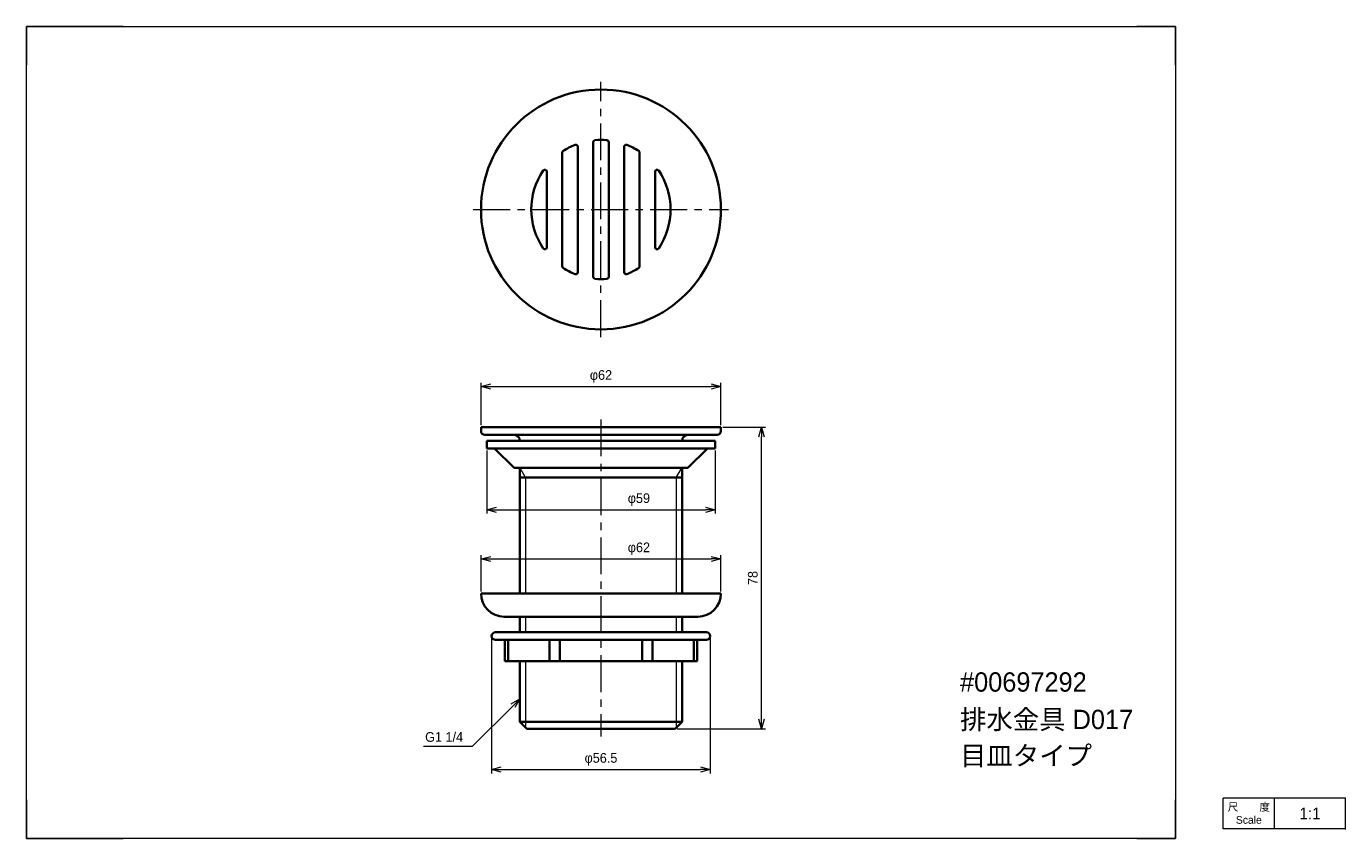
# Model space of a CAD drawing. Header units: millimetres. Extents: x 0 to 341, y 0 to 210.
import ezdxf
from ezdxf import colors
from ezdxf.entities.mleader import LeaderData, LeaderLine
from ezdxf.math import Vec2, Vec3

# ---------------------------------------------------------------- set-up
doc = ezdxf.new("R2010")
doc.units = ezdxf.units.MM
doc.header["$LTSCALE"] = 0.3
doc.linetypes.add('CENTER', pattern=[50.8, 31.75, -6.35, 6.35, -6.35])
doc.layers.add('HOJO', color=8, linetype='Continuous', lineweight=13, plot=False)
for name, color, linetype, lineweight in [('TEXT', 7, 'Continuous', 25), ('中心線', 4, 'CENTER', 18), ('実線', 3, 'Continuous', 35), ('寸法', 2, 'Continuous', 18), ('細線', 7, 'Continuous', 18)]:
    doc.layers.add(name, color=color, linetype=linetype, lineweight=lineweight)
doc.styles.add('MS Pゴシック', font='txt')
doc.styles.get("Standard").update_dxf_attribs({"font": 'txt.shx', "bigfont": 'bigfont.shx'})
doc.dimstyles.new('MyDim S＝1：1', dxfattribs={"dimtxt": 2.5, "dimasz": 2.5, "dimexe": 1, "dimexo": 0.5, "dimgap": 1, "dimtad": 3, "dimdsep": 46, "dimtxsty": 'MS Pゴシック', "dimblk": 'OPEN30', "dimcen": 0, "dimclrd": 256, "dimclre": 256, "dimclrt": 256, "dimazin": 2, "dimtfac": 1, "dimtmove": 0, "dimatfit": 3, "dimldrblk": 'OPEN30', "dimfxl": 1, "dimlwd": 18, "dimlwe": 18, "dimarcsym": 0})

# ---------------------------------------------------------------- blocks, each defined once
blk = doc.blocks.new('_Open30')
at = {"color": 0, "lineweight": -2}
for p, q in [((-1, 0.27), (0, 0)), ((0, 0), (-1, -0.27)), ((0, 0), (-1, 0))]:
    blk.add_line(p, q, dxfattribs=at)
blk = doc.blocks.new('*D11')
at = {"layer": 'Defpoints', "color": 0, "transparency": 16777216}
for p in [(179.5, 116.87), (117.5, 106.37), (179.5, 106.37)]:
    blk.add_point(p, dxfattribs=at)
at = {"layer": '寸法', "lineweight": 18, "transparency": 16777216}
for p, q in [((117.5, 106.87), (117.5, 117.87)), ((120, 116.87), (177, 116.87)), ((179.5, 106.87), (179.5, 117.87))]:
    blk.add_line(p, q, dxfattribs=at)
at = {"layer": '寸法', "lineweight": 18, "transparency": 16777216, "xscale": 2.5, "yscale": 2.5, "zscale": 2.5, "rotation": 180}
blk.add_blockref('_Open30', (117.5, 116.87), dxfattribs=at)
at = {"layer": '寸法', "lineweight": 18, "transparency": 16777216, "xscale": 2.5, "yscale": 2.5, "zscale": 2.5}
blk.add_blockref('_Open30', (179.5, 116.87), dxfattribs=at)
at = {"layer": '寸法', "transparency": 16777216, "insert": (148.5, 119.49), "char_height": 2.5, "attachment_point": 5, "style": 'MS Pゴシック'}
blk.add_mtext('φ62', dxfattribs=at)
blk = doc.blocks.new('*D12')
at = {"layer": 'Defpoints', "color": 0, "transparency": 16777216}
for p in [(119, 100.87), (178, 100.87), (178, 85.03)]:
    blk.add_point(p, dxfattribs=at)
at = {"layer": '寸法', "lineweight": 18, "transparency": 16777216}
for p, q in [((119, 100.37), (119, 84.03)), ((178, 100.37), (178, 84.03)), ((121.5, 85.03), (175.5, 85.03))]:
    blk.add_line(p, q, dxfattribs=at)
at = {"layer": '寸法', "lineweight": 18, "transparency": 16777216, "xscale": 2.5, "yscale": 2.5, "zscale": 2.5, "rotation": 180}
blk.add_blockref('_Open30', (119, 85.03), dxfattribs=at)
at = {"layer": '寸法', "lineweight": 18, "transparency": 16777216, "xscale": 2.5, "yscale": 2.5, "zscale": 2.5}
blk.add_blockref('_Open30', (178, 85.03), dxfattribs=at)
at = {"layer": '寸法', "transparency": 16777216, "insert": (158.3, 87.65), "char_height": 2.5, "attachment_point": 5, "style": 'MS Pゴシック'}
blk.add_mtext('φ59', dxfattribs=at)
blk = doc.blocks.new('*D13')
at = {"layer": 'Defpoints', "color": 0, "transparency": 16777216}
for p in [(179.5, 72.3), (117.5, 63.37), (179.5, 63.37)]:
    blk.add_point(p, dxfattribs=at)
at = {"layer": '寸法', "lineweight": 18, "transparency": 16777216}
for p, q in [((117.5, 63.87), (117.5, 73.3)), ((120, 72.3), (177, 72.3)), ((179.5, 63.87), (179.5, 73.3))]:
    blk.add_line(p, q, dxfattribs=at)
at = {"layer": '寸法', "lineweight": 18, "transparency": 16777216, "xscale": 2.5, "yscale": 2.5, "zscale": 2.5, "rotation": 180}
blk.add_blockref('_Open30', (117.5, 72.3), dxfattribs=at)
at = {"layer": '寸法', "lineweight": 18, "transparency": 16777216, "xscale": 2.5, "yscale": 2.5, "zscale": 2.5}
blk.add_blockref('_Open30', (179.5, 72.3), dxfattribs=at)
at = {"layer": '寸法', "transparency": 16777216, "insert": (158.3, 74.93), "char_height": 2.5, "attachment_point": 5, "style": 'MS Pゴシック'}
blk.add_mtext('φ62', dxfattribs=at)
blk = doc.blocks.new('*D14')
at = {"layer": 'Defpoints', "color": 0, "transparency": 16777216}
for p in [(179.5, 106.37), (190, 106.37), (167.66, 28.37)]:
    blk.add_point(p, dxfattribs=at)
at = {"layer": '寸法', "lineweight": 18, "transparency": 16777216}
for p, q in [((180, 106.37), (191, 106.37)), ((190, 30.87), (190, 103.87)), ((168.16, 28.37), (191, 28.37))]:
    blk.add_line(p, q, dxfattribs=at)
at = {"layer": '寸法', "lineweight": 18, "transparency": 16777216, "xscale": 2.5, "yscale": 2.5, "zscale": 2.5}
for p, rotation in [((190, 106.37), 90), ((190, 28.37), 270)]:
    blk.add_blockref('_Open30', p, dxfattribs=dict(at, rotation=rotation))
at = {"layer": '寸法', "transparency": 16777216, "insert": (187.75, 67.37), "char_height": 2.5, "attachment_point": 5, "rotation": 90, "style": 'MS Pゴシック'}
blk.add_mtext('78', dxfattribs=at)
blk = doc.blocks.new('*D15')
at = {"layer": 'Defpoints', "color": 0, "transparency": 16777216}
for p in [(120.25, 52.37), (176.75, 52.37), (176.75, 17.87)]:
    blk.add_point(p, dxfattribs=at)
at = {"layer": '寸法', "lineweight": 18, "transparency": 16777216}
for p, q in [((120.25, 51.87), (120.25, 16.87)), ((176.75, 51.87), (176.75, 16.87)), ((122.75, 17.87), (174.25, 17.87))]:
    blk.add_line(p, q, dxfattribs=at)
at = {"layer": '寸法', "lineweight": 18, "transparency": 16777216, "xscale": 2.5, "yscale": 2.5, "zscale": 2.5, "rotation": 180}
blk.add_blockref('_Open30', (120.25, 17.87), dxfattribs=at)
at = {"layer": '寸法', "lineweight": 18, "transparency": 16777216, "xscale": 2.5, "yscale": 2.5, "zscale": 2.5}
blk.add_blockref('_Open30', (176.75, 17.87), dxfattribs=at)
at = {"layer": '寸法', "transparency": 16777216, "insert": (148.5, 20.49), "char_height": 2.5, "attachment_point": 5, "style": 'MS Pゴシック'}
blk.add_mtext('φ56.5', dxfattribs=at)

msp = doc.modelspace()

# ---------------------------------------------------------------- linework, layer by layer
at = {"layer": 'Defpoints'}
for p, q in [((0, 210), (25, 210)), ((0, 200), (0, 210)), ((287, 210), (297, 210)), ((297, 210), (297, 200)), ((0, 0), (0, 10)), ((297, 10), (297, 0)), ((0, 0), (25, 0)), ((297, 0), (287, 0))]:
    msp.add_line(p, q, dxfattribs=at)
at = {"layer": 'HOJO'}
for p, q in [((25, 210), (287, 210)), ((0, 10), (0, 200)), ((297, 200), (297, 10)), ((340.956, 10.492), (309.332, 10.492)), ((340.956, 2.391), (340.956, 10.538)), ((287, 0), (25, 0)), ((340.956, 2.492), (309.332, 2.492))]:
    msp.add_line(p, q, dxfattribs=at)
at = {"layer": 'HOJO', "lineweight": 20}
for p, q in [((309.332, 2.492), (309.332, 10.492)), ((322.553, 2.492), (322.553, 10.492))]:
    msp.add_line(p, q, dxfattribs=at)
at = {"layer": '中心線'}
for p, q in [((148.5, 129.665), (148.5, 195.665)), ((115.5, 162.665), (181.5, 162.665)), ((148.5, 108.366), (148.5, 26.366))]:
    msp.add_line(p, q, dxfattribs=at)
at = {"layer": '実線'}
for p, q in [((138.5, 147.968), (138.5, 177.362)), ((142.5, 146.417), (142.5, 178.913)), ((146.5, 145.23), (146.5, 180.101)), ((150.5, 145.23), (150.5, 180.101)), ((154.5, 146.417), (154.5, 178.913)), ((158.5, 147.968), (158.5, 177.362)), ((134.5, 152.867), (134.5, 172.463)), ((162.5, 152.867), (162.5, 172.463)), ((117.5, 106.366), (179.5, 106.366)), ((117.5, 106.366), (117.5, 105.366)), ((179.5, 106.366), (179.5, 105.366)), ((118.5, 104.366), (178.5, 104.366)), ((119, 102.866), (178, 102.866)), ((119, 102.866), (119, 100.866)), ((178, 102.866), (178, 100.866)), ((119, 100.866), (178, 100.866)), ((121, 100.866), (126.045, 95.866)), ((176, 100.866), (170.955, 95.866)), ((126.045, 95.866), (170.955, 95.866)), ((127.545, 95.866), (127.545, 63.366)), ((169.455, 95.866), (169.455, 63.366)), ((127.545, 93.366), (169.455, 93.366)), ((117.5, 63.366), (179.5, 63.366)), ((179.5, 63.366), (179.5, 63.366)), ((123.5, 57.366), (173.5, 57.366)), ((127.545, 57.366), (127.545, 53.366)), ((169.455, 57.366), (169.455, 53.366)), ((121.25, 53.366), (175.75, 53.366)), ((121.25, 51.366), (175.75, 51.366)), ((123.674, 45.866), (123.674, 51.366)), ((124.5, 45.866), (124.5, 51.366)), ((135.213, 45.866), (135.213, 51.366)), ((137.835, 45.866), (137.835, 51.366)), ((159.165, 45.866), (159.165, 51.366)), ((161.787, 45.866), (161.787, 51.366)), ((172.5, 45.866), (172.5, 51.366)), ((173.326, 45.866), (173.326, 51.366)), ((123.674, 45.866), (173.326, 45.866)), ((127.545, 45.866), (127.545, 30.166)), ((169.455, 45.866), (169.455, 30.166)), ((129.345, 28.366), (127.545, 30.166)), ((127.545, 30.166), (169.455, 30.166)), ((129.345, 28.366), (167.655, 28.366)), ((167.655, 28.366), (169.455, 30.166))]:
    msp.add_line(p, q, dxfattribs=at)
for centre, radius, start, end in [((148.5, 162.665), 31, 0, 359.99999), ((139, 177.362), 0.5, 122.87835, 179.99999), ((148.5, 162.665), 18, 111.80374, 122.87835), ((142, 178.913), 0.5, 0, 111.80374), ((147, 180.101), 0.5, 94.9171, 179.99999), ((148.5, 162.665), 18, 85.0829, 94.9171), ((150, 180.101), 0.5, 0, 85.0829), ((155, 178.913), 0.5, 68.19625, 179.99999), ((148.5, 162.665), 18, 57.12165, 68.19625), ((158, 177.362), 0.5, 0, 57.12165), ((148.5, 162.665), 18, 145.95226, 214.04773), ((134, 172.463), 0.5, 0, 145.95226), ((163, 172.463), 0.5, 34.04773, 179.99999), ((148.5, 162.665), 18, 325.95227, 34.04773), ((134, 152.867), 0.5, 214.04774, 0), ((163, 152.867), 0.5, 180, 325.95227), ((139, 147.968), 0.5, 180, 237.12165), ((148.5, 162.665), 18, 237.12165, 248.19626), ((148.5, 162.665), 18, 291.80375, 302.87835), ((158, 147.968), 0.5, 302.87835, 0), ((142, 146.417), 0.5, 248.19626, 0), ((147, 145.23), 0.5, 180, 265.0829), ((148.5, 162.665), 18, 265.0829, 274.9171), ((150, 145.23), 0.5, 274.9171, 0), ((155, 146.417), 0.5, 180, 291.80375), ((118.5, 105.366), 1, 180, 270), ((126.045, 102.866), 1.5, 0, 90), ((170.955, 102.866), 1.5, 90, 179.99999), ((178.5, 105.366), 1, 270, 0), ((123.5, 63.366), 6, 180, 270), ((173.5, 63.366), 6, 270, 0), ((121.25, 52.366), 1, 90, 269.99999), ((175.75, 52.366), 1, 270, 90)]:
    msp.add_arc(centre, radius, start, end, dxfattribs=at)
at = {"layer": '細線'}
for p, q in [((129.024, 93.366), (127.545, 95.928)), ((167.976, 93.366), (169.455, 95.928)), ((129.024, 93.366), (129.024, 63.366)), ((167.976, 93.366), (167.976, 63.366)), ((129.024, 57.366), (129.024, 53.366)), ((167.976, 57.366), (167.976, 53.366)), ((129.024, 45.866), (129.024, 28.687)), ((167.976, 45.866), (167.976, 28.687))]:
    msp.add_line(p, q, dxfattribs=at)

# ---------------------------------------------------------------- texts
at = {"layer": 'TEXT', "style": 'MS Pゴシック'}
for s, p in [('#00697292', (241.306, 37.997)), ('排水金具 D017', (241.306, 28.32)), ('目皿タイプ', (241.306, 18.965))]:
    msp.add_text(s, height=5, dxfattribs=at).set_placement(p)
at = {"layer": '細線', "attachment_point": 5}
for s, insert, char_height, width in [('{\\fMS UI Gothic|b0|i0|c128|p50;尺\u3000\u3000度Scale}', (315.942, 6.492), 2, 13.22196), ('{\\fMS PMincho|b0|i0|c128|p18;1:1}', (331.755, 6.492), 3, 18.40286)]:
    msp.add_mtext(s, dxfattribs=dict(at, insert=insert, char_height=char_height, width=width))

# ---------------------------------------------------------------- dimensions: what is measured, and where the dimension line sits
at = {"layer": '寸法'}
for base, p1, p2, picture, middle in [((179.5, 116.866), (117.5, 106.366), (179.5, 106.366), '*D11', (148.5, 119.493)), ((176.75, 17.866), (120.25, 52.366), (176.75, 52.366), '*D15', (148.5, 20.493))]:
    dim = msp.add_linear_dim(base=base, p1=p1, p2=p2, dimstyle='MyDim S＝1：1', override={"dimpost": 'φ<>'}, dxfattribs=at)
    dim.commit()
    dim.dimension.update_dxf_attribs({"geometry": picture, "text_midpoint": middle})
dim = msp.add_linear_dim(base=(190, 106.366), p1=(167.655, 28.366), p2=(179.5, 106.366), angle=90, dimstyle='MyDim S＝1：1', dxfattribs=at)
dim.commit()
dim.dimension.update_dxf_attribs({"geometry": '*D14', "text_midpoint": (187.75, 67.366)})
for base, p1, p2, picture, middle in [((178, 85.028), (119, 100.866), (178, 100.866), '*D12', (158.302, 85.028)), ((179.5, 72.304), (117.5, 63.366), (179.5, 63.366), '*D13', (158.302, 72.304))]:
    dim = msp.add_linear_dim(base=base, p1=p1, p2=p2, dimstyle='MyDim S＝1：1', override={"dimpost": 'φ<>'}, dxfattribs=at)
    dim.commit()
    dim.dimension.update_dxf_attribs({"geometry": picture, "text_midpoint": middle, "dimtype": 160})

# ---------------------------------------------------------------- leaders
ml = msp.add_multileader_mtext('Standard', dxfattribs=at)
ml.set_content('G1 1/4', color=256, style='MS Pゴシック')
ml.set_leader_properties(lineweight=18)
ml.set_arrow_properties(name='OPEN30')
ml.build(insert=Vec2(0, 0))
ml.multileader.update_dxf_attribs({"text_left_attachment_type": 5, "text_right_attachment_type": 5, "dogleg_length": 0.36, "arrow_head_size": 2.5})
ctx = ml.context
ctx.base_point, ctx.char_height, ctx.arrow_head_size, ctx.plane_origin = Vec3(100.358, 23.812), 2.5, 2.5, Vec3(127.545, 36.127)
ctx.left_attachment, ctx.right_attachment, ctx.text_align_type = 5, 5, 2
notes = []
notes.append((ctx, [(0, (1, 1, 0), (115.23, 23.812), (-1, 0), 0.36, [(0, [(127.545, 36.127)], 0, [])])]))
ctx.mtext.insert, ctx.mtext.alignment, ctx.mtext.line_spacing_style, ctx.mtext.flow_direction = Vec3(112.87, 27.531), 3, 2, 5
for ctx, leaders in notes:
    for number, flags, end, landing, length, lines in leaders:
        leader = LeaderData()
        leader.index, (leader.has_last_leader_line, leader.has_dogleg_vector, leader.attachment_direction) = number, flags
        leader.last_leader_point, leader.dogleg_vector, leader.dogleg_length = Vec3(end), Vec3(landing), length
        for number, points, colour, breaks in lines:
            line = LeaderLine()
            line.index, line.vertices, line.color, line.breaks = number, Vec3.list(points), colors.encode_raw_color(colour), breaks
            leader.lines.append(line)
        ctx.leaders.append(leader)

doc.saveas('drawing.dxf')
